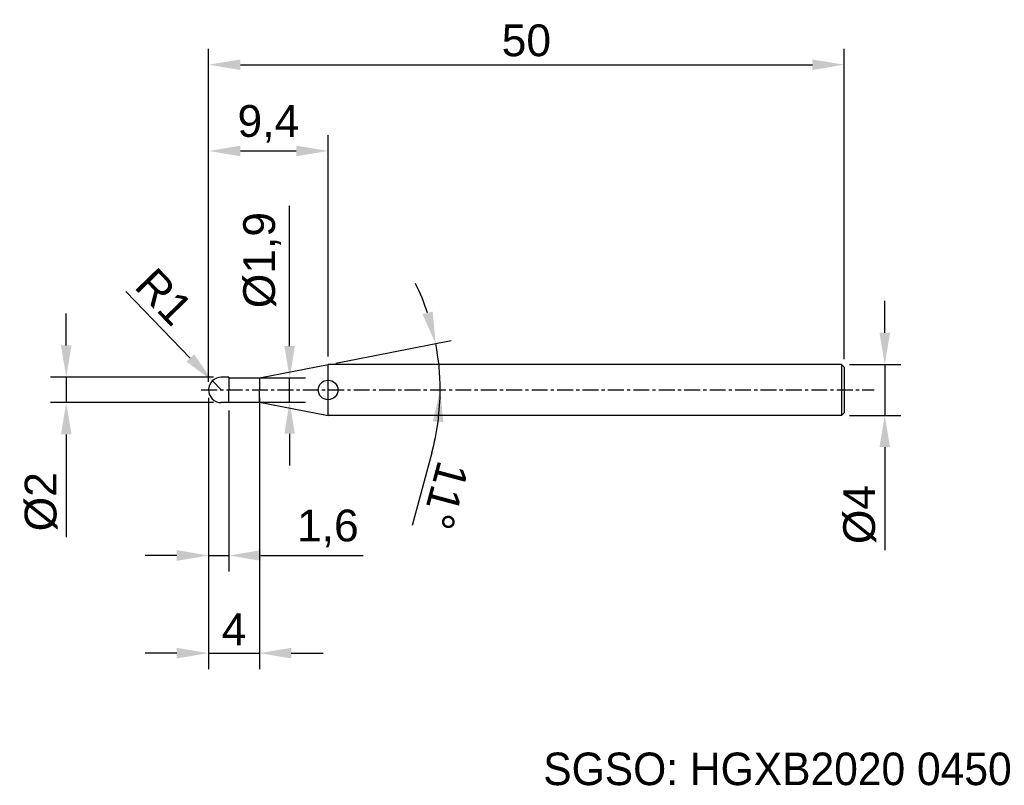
# Model space of a CAD drawing. Header units: millimetres. Extents: x 7866 to 7943.5, y 6079.1 to 6139.3.
import ezdxf
from ezdxf.enums import TextEntityAlignment as Align

# ---------------------------------------------------------------- set-up
doc = ezdxf.new("R2010")
doc.units = ezdxf.units.MM
doc.linetypes.add('CENTER', pattern=[2, 1.25, -0.25, 0.25, -0.25])
for name, color, linetype, lineweight in [('SK1', 4, 'Continuous', 25), ('SK4', 2, 'Continuous', 25), ('SK6', 5, 'Continuous', 25)]:
    doc.layers.add(name, color=color, linetype=linetype, lineweight=lineweight)
doc.styles.add('MS PGothic', font='txt')
doc.styles.get("Standard").update_dxf_attribs({"font": 'arial.ttf'})
doc.dimstyles.new('ISO-25', dxfattribs={"dimtxt": 2.5, "dimasz": 2.5, "dimexe": 1.25, "dimexo": 0.625, "dimtad": 1, "dimtxsty": 'Standard', "dimcen": 2.5, "dimadec": 0, "dimazin": 0, "dimtfac": 1, "dimtmove": 0, "dimatfit": 3, "dimfxl": 1, "dimarcsym": 0})

# ---------------------------------------------------------------- blocks, each defined once
blk = doc.blocks.new('*D47')
at = {"color": 0, "linetype": 'ByBlock', "lineweight": -2, "transparency": 16777216}
for p, q in [((7934.071, 6114.722), (7934.071, 6117.222)), ((7931.301, 6112.222), (7935.321, 6112.222)), ((7934.071, 6112.222), (7934.071, 6108.222)), ((7931.301, 6108.222), (7935.321, 6108.222)), ((7934.071, 6105.722), (7934.071, 6097.623))]:
    blk.add_line(p, q, dxfattribs=at)
at = {"color": 0, "linetype": 'ByBlock', "transparency": 16777216}
for points in [[(7933.654, 6114.722), (7934.487, 6114.722), (7934.071, 6112.222)], [(7933.654, 6105.722), (7934.487, 6105.722), (7934.071, 6108.222)]]:
    blk.add_solid(points, dxfattribs=at)
at = {"layer": 'Defpoints', "color": 0, "linetype": 'ByBlock', "transparency": 16777216}
for p in [(7930.676, 6112.222), (7930.676, 6108.222), (7934.071, 6108.222)]:
    blk.add_point(p, dxfattribs=at)
at = {"color": 0, "linetype": 'ByBlock', "transparency": 16777216, "insert": (7932.099, 6100.423), "char_height": 2.5, "attachment_point": 5, "rotation": 90}
blk.add_mtext('{\\fArial|b0|i0|c134|p34;%%C}4', dxfattribs=at)
blk = doc.blocks.new('*D49')
at = {"color": 0, "linetype": 'ByBlock', "lineweight": -2, "transparency": 16777216}
for p, q in [((7880.876, 6110.847), (7880.876, 6137.054)), ((7930.876, 6112.647), (7930.876, 6137.054)), ((7883.376, 6135.804), (7928.376, 6135.804))]:
    blk.add_line(p, q, dxfattribs=at)
at = {"color": 0, "linetype": 'ByBlock', "transparency": 16777216}
for points in [[(7883.376, 6136.22), (7883.376, 6135.387), (7880.876, 6135.804)], [(7928.376, 6136.22), (7928.376, 6135.387), (7930.876, 6135.804)]]:
    blk.add_solid(points, dxfattribs=at)
at = {"layer": 'Defpoints', "color": 0, "linetype": 'ByBlock', "transparency": 16777216}
for p in [(7930.876, 6135.804), (7930.876, 6112.022), (7880.876, 6110.222)]:
    blk.add_point(p, dxfattribs=at)
at = {"color": 0, "linetype": 'ByBlock', "transparency": 16777216, "insert": (7905.876, 6137.705), "char_height": 2.5, "attachment_point": 5}
blk.add_mtext('50', dxfattribs=at)
blk = doc.blocks.new('*D51')
at = {"color": 0, "linetype": 'ByBlock', "lineweight": -2, "transparency": 16777216}
for p, q in [((7880.876, 6110.847), (7880.876, 6130.268)), ((7890.277, 6112.847), (7890.277, 6130.268)), ((7883.376, 6129.018), (7887.777, 6129.018))]:
    blk.add_line(p, q, dxfattribs=at)
at = {"color": 0, "linetype": 'ByBlock', "transparency": 16777216}
for points in [[(7883.376, 6129.435), (7883.376, 6128.602), (7880.876, 6129.018)], [(7887.777, 6129.435), (7887.777, 6128.602), (7890.277, 6129.018)]]:
    blk.add_solid(points, dxfattribs=at)
at = {"layer": 'Defpoints', "color": 0, "linetype": 'ByBlock', "transparency": 16777216}
for p in [(7890.277, 6129.018), (7890.277, 6112.222), (7880.876, 6110.222)]:
    blk.add_point(p, dxfattribs=at)
at = {"color": 0, "linetype": 'ByBlock', "transparency": 16777216, "insert": (7885.577, 6131.146), "char_height": 2.5, "attachment_point": 5}
blk.add_mtext('9,4', dxfattribs=at)
blk = doc.blocks.new('*D62')
at = {"color": 0, "linetype": 'ByBlock', "lineweight": -2, "transparency": 16777216}
for p, q in [((7874.357, 6117.973), (7879.439, 6112.734)), ((7881.876, 6110.222), (7881.179, 6110.94))]:
    blk.add_line(p, q, dxfattribs=at)
at = {"color": 0, "linetype": 'ByBlock', "transparency": 16777216}
blk.add_solid([(7879.738, 6113.024), (7879.14, 6112.444), (7881.179, 6110.94)], dxfattribs=at)
at = {"layer": 'Defpoints', "color": 0, "linetype": 'ByBlock', "transparency": 16777216}
for p in [(7881.179, 6110.94), (7881.876, 6110.222)]:
    blk.add_point(p, dxfattribs=at)
at = {"color": 0, "linetype": 'ByBlock', "transparency": 16777216, "insert": (7877.377, 6117.56), "char_height": 2.5, "attachment_point": 5, "rotation": 314.12969}
blk.add_mtext('R1', dxfattribs=at)
blk = doc.blocks.new('*D64')
at = {"color": 0, "linetype": 'ByBlock', "lineweight": -2, "transparency": 16777216}
for p, q in [((7869.677, 6113.722), (7869.677, 6116.222)), ((7881.251, 6111.222), (7868.427, 6111.222)), ((7869.677, 6111.222), (7869.677, 6109.222)), ((7881.251, 6109.222), (7868.427, 6109.222)), ((7869.677, 6106.722), (7869.677, 6098.639))]:
    blk.add_line(p, q, dxfattribs=at)
at = {"color": 0, "linetype": 'ByBlock', "transparency": 16777216}
for points in [[(7869.26, 6113.722), (7870.093, 6113.722), (7869.677, 6111.222)], [(7869.26, 6106.722), (7870.093, 6106.722), (7869.677, 6109.222)]]:
    blk.add_solid(points, dxfattribs=at)
at = {"layer": 'Defpoints', "color": 0, "linetype": 'ByBlock', "transparency": 16777216}
for p in [(7869.677, 6111.222), (7881.876, 6111.222), (7881.876, 6109.222)]:
    blk.add_point(p, dxfattribs=at)
at = {"color": 0, "linetype": 'ByBlock', "transparency": 16777216, "insert": (7867.705, 6101.43), "char_height": 2.5, "attachment_point": 5, "rotation": 90}
blk.add_mtext('%%C2', dxfattribs=at)
blk = doc.blocks.new('*D69')
at = {"color": 0, "linetype": 'ByBlock', "lineweight": -2, "transparency": 16777216}
for p, q in [((7880.876, 6109.597), (7880.876, 6088.269)), ((7884.876, 6109.597), (7884.876, 6088.269)), ((7878.376, 6089.519), (7875.876, 6089.519)), ((7880.876, 6089.519), (7884.876, 6089.519)), ((7887.376, 6089.519), (7889.876, 6089.519))]:
    blk.add_line(p, q, dxfattribs=at)
at = {"color": 0, "linetype": 'ByBlock', "transparency": 16777216}
for points in [[(7878.376, 6089.935), (7878.376, 6089.102), (7880.876, 6089.519)], [(7887.376, 6089.935), (7887.376, 6089.102), (7884.876, 6089.519)]]:
    blk.add_solid(points, dxfattribs=at)
at = {"layer": 'Defpoints', "color": 0, "linetype": 'ByBlock', "transparency": 16777216}
for p in [(7880.876, 6110.222), (7884.876, 6110.222), (7884.876, 6089.519)]:
    blk.add_point(p, dxfattribs=at)
at = {"color": 0, "linetype": 'ByBlock', "transparency": 16777216, "insert": (7882.876, 6091.394), "char_height": 2.5, "attachment_point": 5}
blk.add_mtext('4', dxfattribs=at)
blk = doc.blocks.new('*D72')
at = {"color": 0, "linetype": 'ByBlock', "lineweight": -2, "transparency": 16777216}
for p, q in [((7887.25, 6113.672), (7887.25, 6124.698)), ((7884.595, 6111.172), (7888.5, 6111.172)), ((7887.25, 6109.272), (7887.25, 6111.172)), ((7884.296, 6109.272), (7888.5, 6109.272)), ((7887.25, 6106.772), (7887.25, 6104.272))]:
    blk.add_line(p, q, dxfattribs=at)
at = {"color": 0, "linetype": 'ByBlock', "transparency": 16777216}
for points in [[(7886.833, 6113.672), (7887.666, 6113.672), (7887.25, 6111.172)], [(7886.833, 6106.772), (7887.666, 6106.772), (7887.25, 6109.272)]]:
    blk.add_solid(points, dxfattribs=at)
at = {"layer": 'Defpoints', "color": 0, "linetype": 'ByBlock', "transparency": 16777216}
for p in [(7883.97, 6111.172), (7887.25, 6111.172), (7883.671, 6109.272)]:
    blk.add_point(p, dxfattribs=at)
at = {"color": 0, "linetype": 'ByBlock', "transparency": 16777216, "insert": (7885.081, 6120.435), "char_height": 2.5, "attachment_point": 5, "rotation": 90}
blk.add_mtext('%%C1,9', dxfattribs=at)
blk = doc.blocks.new('*D74')
at = {"color": 0, "linetype": 'ByBlock', "lineweight": -2, "transparency": 16777216}
for p, q in [((7880.876, 6108.597), (7880.876, 6095.95)), ((7882.476, 6108.597), (7882.476, 6095.95)), ((7878.376, 6097.2), (7875.876, 6097.2)), ((7880.876, 6097.2), (7882.476, 6097.2)), ((7884.976, 6097.2), (7893.04, 6097.2))]:
    blk.add_line(p, q, dxfattribs=at)
at = {"color": 0, "linetype": 'ByBlock', "transparency": 16777216}
for points in [[(7878.376, 6097.617), (7878.376, 6096.783), (7880.876, 6097.2)], [(7884.976, 6097.617), (7884.976, 6096.783), (7882.476, 6097.2)]]:
    blk.add_solid(points, dxfattribs=at)
at = {"layer": 'Defpoints', "color": 0, "linetype": 'ByBlock', "transparency": 16777216}
for p in [(7880.876, 6109.222), (7882.476, 6109.222), (7880.876, 6097.2)]:
    blk.add_point(p, dxfattribs=at)
at = {"color": 0, "linetype": 'ByBlock', "transparency": 16777216, "insert": (7890.258, 6099.327), "char_height": 2.5, "attachment_point": 5}
blk.add_mtext('1,6', dxfattribs=at)
blk = doc.blocks.new('*D75')
at = {"color": 0, "linetype": 'ByBlock', "lineweight": -2, "transparency": 16777216}
for p, q in [((7890.891, 6112.341), (7899.967, 6114.105)), ((7898.437, 6105.265), (7896.901, 6099.548))]:
    blk.add_line(p, q, dxfattribs=at)
for start, end in [(18.50373, 26.00746), (0, 11), (344.96012, 0), (344.99254, 352.49627)]:
    blk.add_arc((7879.988, 6110.222), 19.103, start, end, dxfattribs=at)
at = {"color": 0, "linetype": 'ByBlock', "transparency": 16777216}
for points in [[(7898.506, 6116.39), (7897.701, 6116.178), (7898.74, 6113.867)], [(7898.512, 6107.754), (7899.343, 6107.7), (7899.091, 6110.222)]]:
    blk.add_solid(points, dxfattribs=at)
at = {"layer": 'Defpoints', "color": 0, "linetype": 'ByBlock', "transparency": 16777216}
for p in [(7898.935, 6112.66), (7890.277, 6112.222), (7884.876, 6111.172), (7880.295, 6110.222), (7933.224, 6110.222)]:
    blk.add_point(p, dxfattribs=at)
at = {"color": 0, "linetype": 'ByBlock', "transparency": 16777216, "insert": (7899.484, 6101.919), "char_height": 2.5, "attachment_point": 5, "rotation": 254.96012}
blk.add_mtext('11°', dxfattribs=at)

msp = doc.modelspace()

# ---------------------------------------------------------------- linework, layer by layer
at = {"color": 4, "linetype": 'ByBlock'}
for p, q in [((7884.876, 6111.172), (7890.277, 6112.222)), ((7890.277, 6108.222), (7890.277, 6112.222)), ((7882.476, 6111.222), (7881.876, 6111.222)), ((7882.476, 6111.222), (7882.476, 6110.222)), ((7882.476, 6111.172), (7884.876, 6111.172)), ((7884.876, 6111.172), (7884.876, 6110.222)), ((7882.476, 6109.222), (7882.476, 6110.222)), ((7884.876, 6109.272), (7884.876, 6110.222)), ((7882.476, 6109.222), (7881.876, 6109.222)), ((7882.476, 6109.272), (7884.876, 6109.272)), ((7884.876, 6109.272), (7890.277, 6108.222))]:
    msp.add_line(p, q, dxfattribs=at)
msp.add_circle((7890.277, 6110.222), 0.769, dxfattribs=at)
at = {"layer": 'SK1', "linetype": 'Continuous'}
for p, q in [((7930.676, 6112.222), (7890.277, 6112.222)), ((7930.676, 6112.222), (7930.876, 6112.022)), ((7930.676, 6112.222), (7930.676, 6108.222)), ((7930.876, 6112.022), (7930.876, 6108.422)), ((7930.876, 6108.422), (7930.676, 6108.222)), ((7930.676, 6108.222), (7890.277, 6108.222))]:
    msp.add_line(p, q, dxfattribs=at)
at = {"layer": 'SK1', "color": 4, "linetype": 'Continuous'}
for start, end in [(90, 180.00003), (179.99997, 270)]:
    msp.add_arc((7881.876, 6110.222), 1, start, end, dxfattribs=at)
at = {"layer": 'SK4', "linetype": 'CENTER'}
msp.add_line((7880.295, 6110.222), (7933.224, 6110.222), dxfattribs=at)

# ---------------------------------------------------------------- texts
at = {"layer": 'SK6', "color": 5, "linetype": 'Continuous', "style": 'MS PGothic'}
msp.add_text('SGSO: HGXB2020 0450', height=2.55961, dxfattribs=at).set_placement((7907.202, 6078.369), align=Align.BOTTOM_LEFT)

# ---------------------------------------------------------------- dimensions: what is measured, and where the dimension line sits
at = {"linetype": 'ByBlock'}
for base, p2, picture, middle in [((7930.876, 6135.804), (7930.876, 6112.022), '*D49', (7905.876, 6137.705)), ((7890.277, 6129.018), (7890.277, 6112.222), '*D51', (7885.577, 6131.146)), ((7884.876, 6089.519), (7884.876, 6110.222), '*D69', (7882.876, 6091.394))]:
    dim = msp.add_linear_dim(base=base, p1=(7880.876, 6110.222), p2=p2, dimstyle='ISO-25', dxfattribs=at)
    dim.commit()
    dim.dimension.update_dxf_attribs({"geometry": picture, "text_midpoint": middle})
dim = msp.add_linear_dim(base=(7887.25, 6111.172), p1=(7883.671, 6109.272), p2=(7883.97, 6111.172), angle=90, text='%%C<>', dimstyle='ISO-25', dxfattribs=at)
dim.commit()
dim.dimension.update_dxf_attribs({"geometry": '*D72', "text_midpoint": (7885.081, 6120.435)})
dim = msp.add_radius_dim(center=(7881.876, 6110.222), mpoint=(7881.179, 6110.94), dimstyle='ISO-25', dxfattribs=at)
dim.commit()
dim.dimension.update_dxf_attribs({"geometry": '*D62', "text_midpoint": (7877.377, 6117.56)})
dim = msp.add_angular_dim_2l(base=(7898.935, 6112.66), line1=((7884.876, 6111.172), (7890.277, 6112.222)), line2=((7880.295, 6110.222), (7933.224, 6110.222)), dimstyle='ISO-25', dxfattribs=at)
dim.commit()
dim.dimension.update_dxf_attribs({"geometry": '*D75', "text_midpoint": (7899.484, 6101.919)})
for base, p1, p2, text, picture, middle in [((7934.071, 6108.222), (7930.676, 6112.222), (7930.676, 6108.222), '{\\fArial|b0|i0|c134|p34;%%C}<>', '*D47', (7934.071, 6100.423)), ((7869.677, 6111.222), (7881.876, 6109.222), (7881.876, 6111.222), '%%C<>', '*D64', (7869.677, 6101.43))]:
    dim = msp.add_linear_dim(base=base, p1=p1, p2=p2, angle=90, text=text, dimstyle='ISO-25', dxfattribs=at)
    dim.commit()
    dim.dimension.update_dxf_attribs({"geometry": picture, "text_midpoint": middle, "dimtype": 160})
dim = msp.add_linear_dim(base=(7880.876, 6097.2), p1=(7882.476, 6109.222), p2=(7880.876, 6109.222), dimstyle='ISO-25', dxfattribs=at)
dim.commit()
dim.dimension.update_dxf_attribs({"geometry": '*D74', "text_midpoint": (7890.258, 6097.2), "dimtype": 160})

doc.saveas('drawing.dxf')
